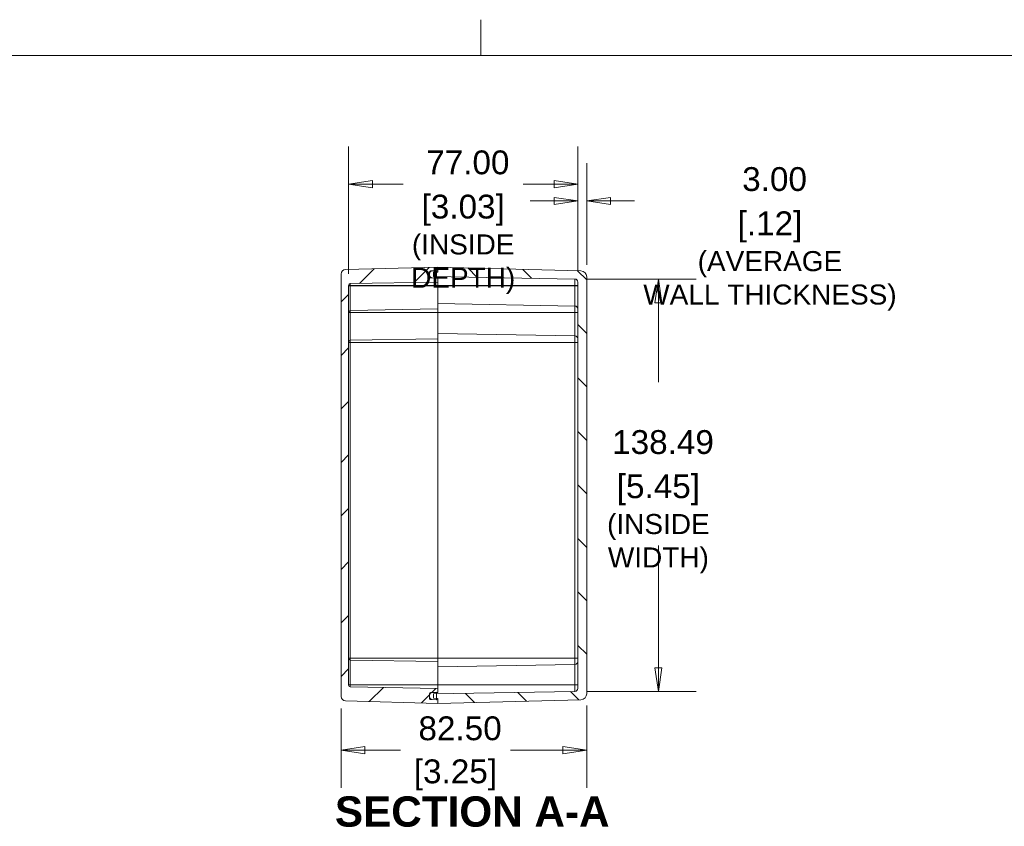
# Model space of a CAD drawing. Header units: millimetres. Extents: x 23 to 1094, y 23 to 840.
# Tile 28 of 44: x 404 to 735, y 569 to 840. Entities that reach past the tile are written whole.
import ezdxf

# ---------------------------------------------------------------- set-up
doc = ezdxf.new("R2010")
doc.units = ezdxf.units.MM
doc.header["$LTSCALE"] = 4
for name, color, linetype, lineweight in [('Dimension (ANSI)', 7, 'Continuous', 9), ('Hatch (ANSI)', 7, 'Continuous', 9), ('Sketch Geometry (ANSI)', 7, 'Continuous', 9), ('Symbol (ANSI)', 7, 'Continuous', 9), ('Visible (ANSI)', 7, 'Continuous', 9), ('Visible Narrow (ANSI)', 7, 'Continuous', 9)]:
    doc.layers.add(name, color=color, linetype=linetype, lineweight=lineweight)
doc.styles.add('Label Text (ANSI)', font='arialbd.ttf')
doc.styles.add('Note Text (ANSI)', font='arial.ttf')
doc.dimstyles.new('Default - mm (ANSI)', dxfattribs={"dimscale": 4, "dimtxt": 2, "dimasz": 2, "dimexe": 3.175, "dimexo": 1, "dimgap": 0.8, "dimtad": 0, "dimtih": 1, "dimtoh": 1, "dimrnd": 1e-08, "dimzin": 4, "dimdsep": 46, "dimtxsty": 'Note Text (ANSI)', "dimblk": 'Filled-1', "dimcen": 0.09, "dimdle": 10, "dimclrd": 256, "dimclre": 256, "dimclrt": 256, "dimadec": 1, "dimazin": 0, "dimtfac": 1.524, "dimtofl": 0, "dimtmove": 0, "dimatfit": 3, "dimfxl": 1, "dimtolj": 1, "dimtzin": 0, "dimlwd": -1, "dimlwe": -1, "dimarcsym": 0})

# ---------------------------------------------------------------- blocks, each defined once
blk = doc.blocks.new('Borders Default Border')
at = {"layer": 'Sketch Geometry (ANSI)'}
blk.add_line((139.7, 207.01), (139.7, 210.026), dxfattribs=at)
at = {"layer": 'Sketch Geometry (ANSI)', "flags": 128}
blk.add_lwpolyline([(8.89, 8.89), (8.89, 207.01), (270.51, 207.01), (270.51, 8.89), (8.89, 8.89)], dxfattribs=at)
blk = doc.blocks.new('Filled-1')
at = {"color": 0}
for p, q in [((0, 0), (-1, 0.15)), ((-1, 0.15), (-1, -0.15)), ((-1, 0), (0, 0)), ((-1, -0.15), (0, 0))]:
    blk.add_line(p, q, dxfattribs=at)
at = {"color": 0, "flags": 128}
blk.add_lwpolyline([(-1, -0.15), (0, 0), (-1, 0.15), (-1, -0.15)], dxfattribs=at)
at = {"color": 0}
blk.add_solid([(-1, -0.15), (0, 0), (-1, 0.15), (-1, -0.15)], dxfattribs=at)
blk = doc.blocks.new('*D13')
at = {"layer": 'Defpoints', "color": 0, "transparency": 16777216}
for p in [(514.34, 784.85), (514.34, 750.76), (591.34, 752.01)]:
    blk.add_point(p, dxfattribs=at)
at = {"layer": 'Dimension (ANSI)', "transparency": 16777216}
for p, q in [((514.34, 754.76), (514.34, 797.55)), ((591.34, 756.01), (591.34, 797.55)), ((522.34, 784.85), (532.68, 784.85)), ((583.34, 784.85), (572.99, 784.85))]:
    blk.add_line(p, q, dxfattribs=at)
at = {"layer": 'Dimension (ANSI)', "transparency": 16777216, "xscale": 8, "yscale": 8, "zscale": 8, "rotation": 180}
blk.add_blockref('Filled-1', (514.34, 784.85), dxfattribs=at)
at = {"layer": 'Dimension (ANSI)', "transparency": 16777216, "xscale": 8, "yscale": 8, "zscale": 8}
blk.add_blockref('Filled-1', (591.34, 784.85), dxfattribs=at)
at = {"layer": 'Dimension (ANSI)', "transparency": 16777216, "char_height": 8, "attachment_point": 5, "style": 'Note Text (ANSI)'}
for s, insert in [('\\A1; 77.00', (552.84, 792.14)), ('\\A1;[3.03]{\\P\\fArial|b0|i0;\\H6.7261;(INSIDE \\PDEPTH)}', (552.84, 764.69))]:
    blk.add_mtext(s, dxfattribs=dict(at, insert=insert))
blk = doc.blocks.new('*D14')
at = {"layer": 'Defpoints', "color": 0, "transparency": 16777216}
for p in [(511.84, 612.82), (594.34, 613.77), (594.34, 594.82)]:
    blk.add_point(p, dxfattribs=at)
at = {"layer": 'Dimension (ANSI)', "transparency": 16777216}
for p, q in [((511.84, 608.82), (511.84, 582.12)), ((594.34, 609.77), (594.34, 582.12)), ((519.84, 594.82), (531.77, 594.82)), ((586.34, 594.82), (568.7, 594.82))]:
    blk.add_line(p, q, dxfattribs=at)
at = {"layer": 'Dimension (ANSI)', "transparency": 16777216, "xscale": 8, "yscale": 8, "zscale": 8, "rotation": 180}
blk.add_blockref('Filled-1', (511.84, 594.82), dxfattribs=at)
at = {"layer": 'Dimension (ANSI)', "transparency": 16777216, "xscale": 8, "yscale": 8, "zscale": 8}
blk.add_blockref('Filled-1', (594.34, 594.82), dxfattribs=at)
at = {"layer": 'Dimension (ANSI)', "transparency": 16777216, "char_height": 8, "attachment_point": 5, "style": 'Note Text (ANSI)'}
for s, insert in [('\\A1; 82.50', (550.24, 602.1)), ('\\A1;[3.25]', (550.24, 586.49))]:
    blk.add_mtext(s, dxfattribs=dict(at, insert=insert))
blk = doc.blocks.new('*D25')
at = {"layer": 'Defpoints', "color": 0, "transparency": 16777216}
for p in [(594.34, 779.24), (591.34, 752.01), (594.34, 753.75)]:
    blk.add_point(p, dxfattribs=at)
at = {"layer": 'Dimension (ANSI)', "transparency": 16777216}
for p, q in [((591.34, 756.01), (591.34, 791.94)), ((594.34, 757.75), (594.34, 791.94)), ((583.34, 779.24), (575.34, 779.24)), ((602.34, 779.24), (610.34, 779.24))]:
    blk.add_line(p, q, dxfattribs=at)
at = {"layer": 'Dimension (ANSI)', "transparency": 16777216, "xscale": 8, "yscale": 8, "zscale": 8}
blk.add_blockref('Filled-1', (591.34, 779.24), dxfattribs=at)
at = {"layer": 'Dimension (ANSI)', "transparency": 16777216, "xscale": 8, "yscale": 8, "zscale": 8, "rotation": 180}
blk.add_blockref('Filled-1', (594.34, 779.24), dxfattribs=at)
at = {"layer": 'Dimension (ANSI)', "transparency": 16777216, "char_height": 8, "attachment_point": 5, "style": 'Note Text (ANSI)'}
for s, insert in [('\\A1; 3.00', (655.86, 786.53)), ('\\A1;[.12]{\\P\\fArial|b0|i0;\\H6.7261;(AVERAGE\\PWALL THICKNESS)}', (655.86, 759.08))]:
    blk.add_mtext(s, dxfattribs=dict(at, insert=insert))
blk = doc.blocks.new('*D26')
at = {"layer": 'Defpoints', "color": 0, "transparency": 16777216}
for p in [(590.36, 753.01), (590.36, 614.51), (618.39, 614.51)]:
    blk.add_point(p, dxfattribs=at)
at = {"layer": 'Dimension (ANSI)', "transparency": 16777216}
for p, q in [((594.36, 753.01), (631.09, 753.01)), ((618.39, 745.01), (618.39, 718.37)), ((618.39, 622.51), (618.39, 663.5)), ((594.36, 614.51), (631.09, 614.51))]:
    blk.add_line(p, q, dxfattribs=at)
at = {"layer": 'Dimension (ANSI)', "transparency": 16777216, "xscale": 8, "yscale": 8, "zscale": 8}
for p, rotation in [((618.39, 753.01), 90), ((618.39, 614.51), 270)]:
    blk.add_blockref('Filled-1', p, dxfattribs=dict(at, rotation=rotation))
at = {"layer": 'Dimension (ANSI)', "transparency": 16777216, "char_height": 8, "attachment_point": 5, "style": 'Note Text (ANSI)'}
for s, insert in [('\\A1; 138.49', (618.39, 698.22)), ('\\A1;[5.45]{\\P\\fArial|b0|i0;\\H6.7261;(INSIDE\\PWIDTH)}', (618.39, 670.79))]:
    blk.add_mtext(s, dxfattribs=dict(at, insert=insert))

msp = doc.modelspace()

# ---------------------------------------------------------------- hatches: boundary and pattern name
at = {"layer": 'Hatch (ANSI)'}
h = msp.add_hatch(dxfattribs=at)
h.set_pattern_fill('ANSI31', color=256, scale=101.6, style=0)
h.set_pattern_definition([(45, (0, 0), (-8.98026, 8.98026), [])])
edge = h.paths.add_edge_path()
edge.add_line((514.339, 616.6229), (514.339, 750.8963))
edge.add_ellipse((514.939, 750.8963), major_axis=(-0.6, 0), ratio=1, start_angle=271, end_angle=360, ccw=False)
edge.add_line((514.9286, 751.4963), (544.339, 752.0096))
edge.add_line((544.339, 752.0096), (544.339, 753.3096))
edge.add_line((544.339, 753.3096), (543.839, 753.3227))
edge.add_line((543.839, 753.3227), (542.9119, 753.347))
edge.add_line((542.9119, 753.347), (541.8312, 753.3753))
edge.add_ellipse((541.839, 753.6752), major_axis=(-0.0079, -0.2999), ratio=1, start_angle=271.5, end_angle=360, ccw=False)
edge.add_line((541.539, 753.6752), (541.539, 754.3834))
edge.add_line((541.539, 754.3834), (541.539, 754.7358))
edge.add_line((541.539, 754.7358), (541.539, 755.444))
edge.add_ellipse((541.839, 755.444), major_axis=(-0.3, 0), ratio=1, start_angle=271.5, end_angle=360, ccw=False)
edge.add_line((541.8312, 755.7439), (542.9119, 755.7722))
edge.add_line((542.9119, 755.7722), (543.839, 755.7965))
edge.add_line((543.839, 755.7965), (544.339, 755.8096))
edge.add_line((544.339, 755.8096), (544.339, 757.0096))
edge.add_line((544.339, 757.0096), (513.2998, 756.1968))
edge.add_ellipse((513.339, 754.6973), major_axis=(-0.0393, 1.4995), ratio=1, start_angle=0, end_angle=88.5)
edge.add_line((511.839, 754.6973), (511.839, 612.8219))
edge.add_ellipse((513.339, 612.8219), major_axis=(-1.5, 0), ratio=1, start_angle=0, end_angle=88.5)
edge.add_line((513.2998, 611.3224), (544.339, 610.5096))
edge.add_line((544.339, 610.5096), (544.339, 611.7096))
edge.add_line((544.339, 611.7096), (543.839, 611.7227))
edge.add_line((543.839, 611.7227), (542.9119, 611.747))
edge.add_line((542.9119, 611.747), (541.8312, 611.7753))
edge.add_ellipse((541.839, 612.0752), major_axis=(-0.0079, -0.2999), ratio=1, start_angle=271.5, end_angle=360, ccw=False)
edge.add_line((541.539, 612.0752), (541.539, 612.7834))
edge.add_line((541.539, 612.7834), (541.539, 613.1358))
edge.add_line((541.539, 613.1358), (541.539, 613.844))
edge.add_ellipse((541.839, 613.844), major_axis=(-0.3, 0), ratio=1, start_angle=271.5, end_angle=360, ccw=False)
edge.add_line((541.8312, 614.1439), (542.9119, 614.1722))
edge.add_line((542.9119, 614.1722), (543.839, 614.1965))
edge.add_line((543.839, 614.1965), (544.339, 614.2096))
edge.add_line((544.339, 614.2096), (544.339, 615.5096))
edge.add_line((544.339, 615.5096), (514.9286, 616.023))
edge.add_ellipse((514.939, 616.6229), major_axis=(-0.0105, -0.5999), ratio=1, start_angle=271, end_angle=360, ccw=False)
h = msp.add_hatch(dxfattribs=at)
h.set_pattern_fill('ANSI31', color=256, scale=101.6, angle=14.999978, style=0)
h.set_pattern_definition([(60, (0, 0), (-10.99852, 6.35), [])])
edge = h.paths.add_edge_path()
edge.add_ellipse((542.539, 612.7834), major_axis=(-1, 0), ratio=1, start_angle=0, end_angle=85)
edge.add_line((542.4519, 611.7872), (542.9119, 611.747))
edge.add_line((542.9119, 611.747), (543.839, 611.6659))
edge.add_line((543.839, 611.6659), (543.839, 611.7227))
edge.add_line((543.839, 611.7227), (543.839, 612.2183))
edge.add_line((543.839, 612.2183), (543.839, 613.7009))
edge.add_line((543.839, 613.7009), (543.839, 614.1965))
edge.add_line((543.839, 614.1965), (543.839, 614.2534))
edge.add_line((543.839, 614.2534), (542.9119, 614.1722))
edge.add_line((542.9119, 614.1722), (542.4519, 614.132))
edge.add_ellipse((542.539, 613.1358), major_axis=(-0.0872, 0.9962), ratio=1, start_angle=0, end_angle=85)
edge.add_line((541.539, 613.1358), (541.539, 612.7834))
edge = h.paths.add_edge_path()
edge.add_line((543.839, 753.2659), (543.839, 753.3227))
edge.add_line((543.839, 753.3227), (543.839, 753.8183))
edge.add_line((543.839, 753.8183), (543.839, 755.3009))
edge.add_line((543.839, 755.3009), (543.839, 755.7965))
edge.add_line((543.839, 755.7965), (543.839, 755.8534))
edge.add_line((543.839, 755.8534), (542.9119, 755.7722))
edge.add_line((542.9119, 755.7722), (542.4519, 755.732))
edge.add_ellipse((542.539, 754.7358), major_axis=(-0.0872, 0.9962), ratio=1, start_angle=0, end_angle=85)
edge.add_line((541.539, 754.7358), (541.539, 754.3834))
edge.add_ellipse((542.539, 754.3834), major_axis=(-1, 0), ratio=1, start_angle=0, end_angle=85)
edge.add_line((542.4519, 753.3872), (542.9119, 753.347))
edge.add_line((542.9119, 753.347), (543.839, 753.2659))
h = msp.add_hatch(dxfattribs=at)
h.set_pattern_fill('ANSI31', color=256, scale=101.6, angle=90.00021, style=0)
h.set_pattern_definition([(135.0002, (0, 0), (-8.98022, -8.98029), [])])
edge = h.paths.add_edge_path()
edge.add_line((594.339, 613.7672), (594.339, 753.752))
edge.add_ellipse((592.339, 753.752), major_axis=(2, 0), ratio=1, start_angle=0, end_angle=88.5)
edge.add_line((592.3914, 755.7513), (544.339, 757.0096))
edge.add_line((544.339, 757.0096), (544.339, 755.8096))
edge.add_line((544.339, 755.8096), (544.339, 755.3096))
edge.add_line((544.339, 755.3096), (543.839, 755.3009))
edge.add_line((543.839, 755.3009), (542.839, 755.2834))
edge.add_line((542.839, 755.2834), (542.839, 753.8358))
edge.add_line((542.839, 753.8358), (543.839, 753.8183))
edge.add_line((543.839, 753.8183), (590.3565, 753.0064))
edge.add_ellipse((590.339, 752.0065), major_axis=(0.0175, 0.9998), ratio=1, start_angle=271, end_angle=360, ccw=False)
edge.add_line((591.339, 752.0065), (591.339, 615.5127))
edge.add_ellipse((590.339, 615.5127), major_axis=(1, 0), ratio=1, start_angle=271, end_angle=360, ccw=False)
edge.add_line((590.3565, 614.5129), (543.839, 613.7009))
edge.add_line((543.839, 613.7009), (542.839, 613.6834))
edge.add_line((542.839, 613.6834), (542.839, 612.2358))
edge.add_line((542.839, 612.2358), (543.839, 612.2183))
edge.add_line((543.839, 612.2183), (544.339, 612.2096))
edge.add_line((544.339, 612.2096), (544.339, 611.7096))
edge.add_line((544.339, 611.7096), (544.339, 610.5096))
edge.add_line((544.339, 610.5096), (592.3914, 611.7679))
edge.add_ellipse((592.339, 613.7672), major_axis=(0.0524, -1.9993), ratio=1, start_angle=0, end_angle=88.5)

# ---------------------------------------------------------------- linework, layer by layer
at = {"layer": 'Visible (ANSI)'}
for p, q in [((511.839, 754.6973), (511.839, 612.8219)), ((544.339, 757.0096), (513.2998, 756.1968)), ((541.539, 753.6752), (541.539, 755.444)), ((541.539, 754.7358), (541.539, 754.3834)), ((541.8312, 755.7439), (544.339, 755.8096)), ((543.839, 755.8534), (542.4519, 755.732)), ((544.339, 755.3096), (542.839, 755.2834)), ((542.839, 755.2834), (542.839, 753.8358)), ((543.839, 753.2659), (543.839, 755.8534)), ((544.339, 755.8096), (544.339, 757.0096)), ((592.3914, 755.7513), (544.339, 757.0096)), ((544.339, 757.0096), (544.339, 755.3096)), ((514.339, 616.6229), (514.339, 750.8963)), ((514.9286, 751.4963), (544.339, 752.0096)), ((544.339, 753.3096), (541.8312, 753.3753)), ((542.4519, 753.3872), (543.839, 753.2659)), ((542.839, 753.8358), (590.3565, 753.0064)), ((544.339, 752.0096), (544.339, 753.3096)), ((544.339, 750.8096), (544.339, 752.0096)), ((544.339, 750.7596), (544.339, 750.8096)), ((544.339, 750.7596), (544.339, 742.9596)), ((591.339, 752.0065), (591.339, 615.5127)), ((594.339, 613.7672), (594.339, 753.752)), ((544.339, 744.7596), (590.3565, 743.9564)), ((544.339, 742.9596), (514.9286, 742.4463)), ((544.339, 741.7596), (544.339, 742.9596)), ((544.339, 741.7596), (544.339, 732.9596)), ((590.3565, 733.9564), (544.339, 734.7596)), ((514.9286, 732.4463), (544.339, 732.9596)), ((544.339, 731.7596), (544.339, 732.9596)), ((544.339, 625.7596), (544.339, 731.7596)), ((544.339, 624.5596), (514.9286, 625.073)), ((544.339, 624.5596), (544.339, 625.7596)), ((544.339, 624.5596), (544.339, 616.7596)), ((544.339, 622.7596), (590.3565, 623.5629)), ((544.339, 615.5096), (514.9286, 616.023)), ((544.339, 616.7096), (544.339, 616.7596)), ((544.339, 615.5096), (544.339, 616.7096)), ((544.339, 614.2096), (544.339, 615.5096)), ((541.539, 612.0752), (541.539, 613.844)), ((541.539, 613.1358), (541.539, 612.7834)), ((541.8312, 614.1439), (544.339, 614.2096)), ((544.339, 611.7096), (541.8312, 611.7753)), ((543.839, 614.2534), (542.4519, 614.132)), ((542.4519, 611.7872), (543.839, 611.6659)), ((590.3565, 614.5129), (542.839, 613.6834)), ((542.839, 613.6834), (542.839, 612.2358)), ((542.839, 612.2358), (544.339, 612.2096)), ((543.839, 611.6659), (543.839, 614.2534)), ((544.339, 612.2096), (544.339, 610.5096)), ((544.339, 610.5096), (592.3914, 611.7679)), ((513.2998, 611.3224), (544.339, 610.5096)), ((544.339, 610.5096), (544.339, 611.7096))]:
    msp.add_line(p, q, dxfattribs=at)
for centre, radius, start, end in [((513.339, 754.6973), 1.5, 91.5, 180), ((541.839, 755.444), 0.3, 91.5, 180), ((542.539, 754.7358), 1, 95, 180), ((542.539, 754.3834), 1, 180, 265), ((592.339, 753.752), 2, 0, 88.5), ((514.939, 750.8963), 0.6, 91, 180), ((541.839, 753.6752), 0.3, 180, 268.5), ((590.339, 752.0065), 1, 0, 89), ((514.939, 741.8463), 0.6, 91, 180), ((590.339, 742.9565), 1, 0, 89), ((514.939, 731.8463), 0.6, 91, 180), ((590.339, 732.9565), 1, 0, 89), ((514.939, 625.6729), 0.6, 180, 269), ((590.339, 624.5627), 1, 271, 0), ((514.939, 616.6229), 0.6, 180, 269), ((590.339, 615.5127), 1, 271, 0), ((513.339, 612.8219), 1.5, 180, 268.5), ((541.839, 613.844), 0.3, 91.5, 180), ((542.539, 613.1358), 1, 95, 180), ((542.539, 612.7834), 1, 180, 265), ((541.839, 612.0752), 0.3, 180, 268.5), ((592.339, 613.7672), 2, 271.5, 0)]:
    msp.add_arc(centre, radius, start, end, dxfattribs=at)
at = {"layer": 'Visible Narrow (ANSI)'}
for p, q in [((541.8312, 755.4422), (541.8312, 755.7439)), ((514.9286, 750.8096), (514.339, 750.8096)), ((514.9286, 750.7596), (514.339, 750.7596)), ((514.9286, 750.8096), (514.9286, 751.4963)), ((514.9286, 750.8096), (544.339, 750.8096)), ((514.9286, 750.8096), (514.9286, 750.7596)), ((514.9286, 750.7596), (544.339, 750.7596)), ((514.9286, 750.7596), (514.9286, 742.4463)), ((590.3565, 750.8096), (544.339, 750.8096)), ((590.3565, 750.7596), (544.339, 750.7596)), ((590.3565, 750.8096), (590.3565, 753.0064)), ((590.3565, 750.7596), (590.3565, 750.8096)), ((591.339, 750.8096), (590.3565, 750.8096)), ((590.3565, 750.7596), (590.3565, 743.9564)), ((591.339, 750.7596), (590.3565, 750.7596)), ((514.339, 741.7596), (514.9286, 741.7596)), ((514.9286, 742.4463), (514.9286, 741.7596)), ((514.9286, 741.7596), (544.339, 741.7596)), ((514.9286, 741.7596), (514.9286, 732.4463)), ((590.3565, 741.7596), (544.339, 741.7596)), ((590.3565, 741.7596), (590.3565, 743.9564)), ((590.3565, 741.7596), (590.3565, 733.9564)), ((591.339, 741.7596), (590.3565, 741.7596)), ((514.339, 731.7596), (514.9286, 731.7596)), ((514.9286, 731.7596), (514.9286, 732.4463)), ((514.9286, 731.7596), (544.339, 731.7596)), ((514.9286, 731.7596), (514.9286, 625.7596)), ((590.3565, 731.7596), (544.339, 731.7596)), ((590.3565, 731.7596), (590.3565, 733.9564)), ((590.3565, 625.7596), (590.3565, 731.7596)), ((591.339, 731.7596), (590.3565, 731.7596)), ((514.339, 625.7596), (514.9286, 625.7596)), ((514.9286, 625.7596), (544.339, 625.7596)), ((514.9286, 625.073), (514.9286, 625.7596)), ((514.9286, 625.073), (514.9286, 616.7596)), ((590.3565, 625.7596), (544.339, 625.7596)), ((590.3565, 623.5629), (590.3565, 625.7596)), ((591.339, 625.7596), (590.3565, 625.7596)), ((590.3565, 623.5629), (590.3565, 616.7596)), ((514.339, 616.7596), (514.9286, 616.7596)), ((514.339, 616.7096), (514.9286, 616.7096)), ((514.9286, 616.7596), (544.339, 616.7596)), ((514.9286, 616.7596), (514.9286, 616.7096)), ((514.9286, 616.7096), (544.339, 616.7096)), ((514.9286, 616.023), (514.9286, 616.7096)), ((590.3565, 616.7596), (544.339, 616.7596)), ((590.3565, 616.7096), (544.339, 616.7096)), ((590.3565, 616.7096), (590.3565, 616.7596)), ((590.3565, 616.7596), (591.339, 616.7596)), ((590.3565, 614.5129), (590.3565, 616.7096)), ((590.3565, 616.7096), (591.339, 616.7096)), ((541.8312, 611.7753), (541.8312, 612.0771))]:
    msp.add_line(p, q, dxfattribs=at)
for points in [[(542.4493, 753.3591), (542.4501, 753.3779), (542.451, 753.3873), (542.4519, 753.3872)], [(542.4519, 614.132), (542.451, 614.1319), (542.4501, 614.1414), (542.4493, 614.1602)]]:
    msp.add_open_spline(points, degree=3, dxfattribs=at)

# ---------------------------------------------------------------- block references
at = {"xscale": 4, "yscale": 4, "zscale": 4}
msp.add_blockref('Borders Default Border', (0, 0), dxfattribs=at)

# ---------------------------------------------------------------- texts
at = {"layer": 'Symbol (ANSI)', "insert": (509.7487, 568.9846), "char_height": 10.16, "attachment_point": 7, "style": 'Label Text (ANSI)'}
msp.add_mtext('SECTION A-A', dxfattribs=at)

# ---------------------------------------------------------------- dimensions: what is measured, and where the dimension line sits
at = {"layer": 'Dimension (ANSI)'}
for base, p1, p2, angle, text, override, picture, middle in [((514.339, 784.8539), (591.339, 752.0065), (514.339, 750.7596), 180, ' <>\\X[3.03]{\\P\\fArial|b0|i0;\\H6.7261;(INSIDE \\PDEPTH)}', {"dimgap": 0.8, "dimtih": 0, "dimtoh": 0, "dimdec": 2, "dimpost": '\\X', "dimtol": 0, "dimlim": 0, "dimtp": 0, "dimtm": 0, "dimtdec": 2, "dimatfit": 1}, '*D13', (552.839, 784.8539)), ((594.339, 779.2446), (591.339, 752.0065), (594.339, 753.752), 180, ' <>\\X[.12]{\\P\\fArial|b0|i0;\\H6.7261;(AVERAGE\\PWALL THICKNESS)}', {"dimgap": 0.8, "dimtih": 0, "dimtoh": 0, "dimdec": 2, "dimpost": '\\X', "dimtol": 0, "dimlim": 0, "dimtp": 0, "dimtm": 0, "dimtdec": 2, "dimatfit": 1}, '*D25', (655.8639, 779.2446)), ((618.394, 614.5129), (590.3565, 753.0064), (590.3565, 614.5129), 90, ' <>\\X[5.45]{\\P\\fArial|b0|i0;\\H6.7261;(INSIDE\\PWIDTH)}', {"dimgap": 0.8, "dimdec": 2, "dimpost": '\\X', "dimtol": 0, "dimlim": 0, "dimtp": 0, "dimtm": 0, "dimtdec": 2, "dimatfit": 1}, '*D26', (618.394, 690.9362)), ((594.339, 594.8171), (511.839, 612.8219), (594.339, 613.7672), 180, ' <>\\X[3.25]', {"dimgap": 0.8, "dimtih": 0, "dimtoh": 0, "dimdec": 2, "dimpost": '\\X', "dimtol": 0, "dimlim": 0, "dimtp": 0, "dimtm": 0, "dimtdec": 2, "dimatfit": 1}, '*D14', (550.2359, 594.8171))]:
    dim = msp.add_linear_dim(base=base, p1=p1, p2=p2, angle=angle, text=text, dimstyle='Default - mm (ANSI)', override=override, dxfattribs=at)
    dim.commit()
    dim.dimension.update_dxf_attribs({"geometry": picture, "text_midpoint": middle, "dimtype": 160})

doc.saveas('drawing.dxf')
